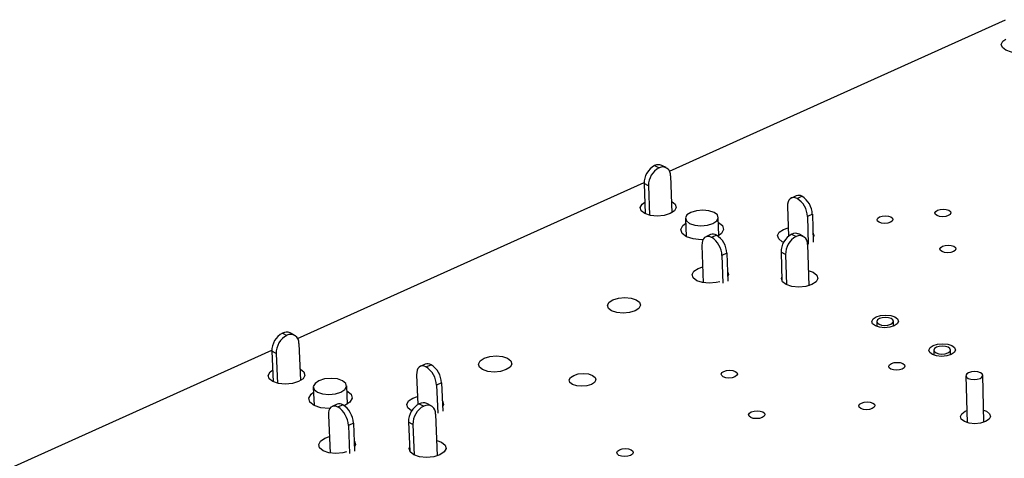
# Model space of a CAD drawing. Extents: x 70 to 210, y 70 to 141.
# Tile 4 of 13: x 94 to 119, y 115 to 126. Entities that reach past the tile are written whole.
import ezdxf

# ---------------------------------------------------------------- set-up
doc = ezdxf.new("R2010")
doc.units = 0
doc.layers.get('0').update_dxf_attribs({"linetype": 'CONTINUOUS'})

msp = doc.modelspace()

# ---------------------------------------------------------------- linework, layer by layer
at = {"color": 7, "linetype": 'CONTINUOUS'}
for p, q in [((110.58, 122.407), (119.028, 126.213)), ((110.209, 122.545), (110.319, 122.49)), ((110.497, 122.495), (110.386, 122.55)), ((110.607, 122.287), (110.639, 121.359)), ((101.235, 118.197), (109.944, 122.12)), ((110.054, 122.038), (109.944, 122.094)), ((109.944, 122.094), (109.97, 121.337)), ((110.054, 122.038), (110.08, 121.3)), ((113.768, 121.786), (113.645, 121.73)), ((113.79, 121.719), (113.912, 121.774)), ((113.549, 121.516), (113.573, 120.769)), ((114.173, 121.322), (114.051, 121.266)), ((114.173, 121.322), (114.194, 120.623)), ((110.982, 121.215), (110.998, 120.762)), ((111.824, 120.788), (111.809, 121.242)), ((114.051, 121.266), (114.072, 120.568)), ((111.617, 120.81), (111.494, 120.754)), ((111.762, 120.798), (111.638, 120.742)), ((113.449, 120.938), (113.566, 120.978)), ((113.653, 120.82), (113.765, 120.764)), ((113.943, 120.77), (113.831, 120.826)), ((111.399, 120.54), (111.43, 119.601)), ((114.052, 120.562), (114.084, 119.525)), ((112.023, 120.343), (111.9, 120.287)), ((112.023, 120.343), (112.046, 119.644)), ((113.499, 120.31), (113.387, 120.366)), ((113.387, 120.366), (113.41, 119.646)), ((113.499, 120.31), (113.523, 119.55)), ((111.9, 120.287), (111.923, 119.587)), ((111.3, 119.961), (111.417, 120)), ((115.794, 118.623), (115.798, 118.498)), ((116.214, 118.51), (116.211, 118.635)), ((100.854, 118.335), (100.965, 118.278)), ((101.153, 118.283), (101.043, 118.339)), ((101.264, 118.076), (101.307, 117.14)), ((91.603, 113.858), (100.584, 117.904)), ((100.695, 117.82), (100.585, 117.877)), ((100.585, 117.877), (100.62, 117.11)), ((100.695, 117.82), (100.729, 117.072)), ((117.228, 117.903), (117.231, 117.778)), ((117.649, 117.788), (117.645, 117.914)), ((104.444, 117.554), (104.318, 117.497)), ((104.461, 117.484), (104.588, 117.541)), ((104.225, 117.282), (104.256, 116.538)), ((104.852, 117.081), (104.726, 117.024)), ((104.852, 117.081), (104.881, 116.376)), ((118.035, 117.263), (118.066, 116.082)), ((118.486, 116.092), (118.455, 117.274)), ((101.627, 116.976), (101.648, 116.514)), ((102.487, 116.55), (102.467, 117.011)), ((104.726, 117.024), (104.755, 116.318)), ((104.134, 116.7), (104.248, 116.739)), ((102.228, 116.548), (102.101, 116.49)), ((102.371, 116.535), (102.244, 116.477)), ((104.293, 116.558), (104.404, 116.5)), ((104.593, 116.505), (104.481, 116.563)), ((118.015, 116.369), (118.058, 116.386)), ((102.009, 116.275), (102.051, 115.32)), ((104.133, 116.038), (104.021, 116.096)), ((104.021, 116.096), (104.052, 115.367)), ((104.703, 116.298), (104.746, 115.249)), ((102.636, 116.073), (102.509, 116.015)), ((102.509, 116.015), (102.54, 115.308)), ((102.636, 116.073), (102.667, 115.366)), ((104.133, 116.038), (104.165, 115.268)), ((101.92, 115.693), (102.033, 115.732))]:
    msp.add_line(p, q, dxfattribs=at)
for points in [[(119.69, 125.742), (119.696, 125.739), (119.788, 125.671), (119.815, 125.591), (119.775, 125.511), (119.673, 125.443), (119.524, 125.398), (119.352, 125.382), (119.182, 125.398), (119.041, 125.443), (118.95, 125.511), (118.922, 125.591), (118.963, 125.671), (119.039, 125.727)], [(110.629, 121.65), (110.637, 121.646), (110.728, 121.576), (110.753, 121.494), (110.709, 121.411), (110.603, 121.341), (110.451, 121.295), (110.276, 121.278), (110.104, 121.295), (109.962, 121.341), (109.872, 121.411), (109.847, 121.494), (109.891, 121.576), (109.96, 121.628)], [(113.79, 121.719), (113.741, 121.737), (113.695, 121.742), (113.652, 121.733), (113.615, 121.711), (113.586, 121.677), (113.564, 121.632), (113.552, 121.578), (113.549, 121.516)], [(111.088, 121.09), (111.218, 121.047), (111.374, 121.032), (111.534, 121.047), (111.673, 121.09), (111.769, 121.154), (111.808, 121.229), (111.785, 121.304), (111.702, 121.368), (111.573, 121.41), (111.417, 121.425), (111.257, 121.41), (111.119, 121.368), (111.022, 121.304), (110.983, 121.229), (111.006, 121.154), (111.088, 121.09)], [(115.864, 121.255), (115.931, 121.276), (116.008, 121.283), (116.084, 121.276), (116.147, 121.255), (116.188, 121.225), (116.2, 121.188), (116.181, 121.151), (116.135, 121.12), (116.068, 121.1), (115.991, 121.092), (115.915, 121.1), (115.852, 121.12), (115.811, 121.151), (115.799, 121.188), (115.818, 121.225), (115.864, 121.255)], [(117.32, 121.423), (117.386, 121.443), (117.464, 121.451), (117.54, 121.443), (117.603, 121.423), (117.644, 121.392), (117.656, 121.355), (117.638, 121.319), (117.591, 121.288), (117.525, 121.267), (117.447, 121.26), (117.371, 121.267), (117.308, 121.288), (117.267, 121.319), (117.255, 121.355), (117.274, 121.392), (117.32, 121.423)], [(111.436, 120.684), (111.378, 120.682), (111.174, 120.702), (111.006, 120.757), (110.899, 120.84), (110.869, 120.938), (110.92, 121.036), (110.986, 121.088)], [(111.813, 121.114), (111.911, 121.036), (111.942, 120.938), (111.891, 120.84), (111.798, 120.773)], [(113.45, 120.618), (113.418, 120.632), (113.327, 120.702), (113.3, 120.785), (113.343, 120.868), (113.449, 120.938)], [(114.187, 120.862), (114.209, 120.785), (114.191, 120.734)], [(111.638, 120.742), (111.59, 120.76), (111.543, 120.765), (111.501, 120.757), (111.464, 120.735), (111.435, 120.701), (111.413, 120.656), (111.401, 120.601), (111.399, 120.54)], [(117.446, 120.518), (117.513, 120.539), (117.591, 120.546), (117.667, 120.539), (117.73, 120.518), (117.771, 120.487), (117.783, 120.451), (117.765, 120.414), (117.719, 120.383), (117.652, 120.362), (117.574, 120.354), (117.498, 120.362), (117.434, 120.383), (117.394, 120.414), (117.381, 120.451), (117.4, 120.487), (117.446, 120.518)], [(111.845, 119.627), (111.759, 119.605), (111.583, 119.588), (111.41, 119.605), (111.267, 119.652), (111.176, 119.723), (111.15, 119.807), (111.194, 119.89), (111.3, 119.961)], [(112.038, 119.887), (112.062, 119.807), (112.043, 119.753)], [(114.072, 119.905), (114.191, 119.863), (114.283, 119.792), (114.309, 119.708), (114.266, 119.625), (114.161, 119.554), (114.008, 119.507), (113.832, 119.49), (113.659, 119.507), (113.515, 119.554), (113.423, 119.625), (113.397, 119.708), (113.407, 119.744)], [(109.161, 119.174), (109.3, 119.217), (109.461, 119.232), (109.618, 119.217), (109.748, 119.174), (109.831, 119.109), (109.854, 119.033), (109.814, 118.957), (109.716, 118.892), (109.577, 118.849), (109.416, 118.833), (109.258, 118.849), (109.128, 118.892), (109.046, 118.957), (109.023, 119.033), (109.063, 119.109), (109.161, 119.174)], [(115.778, 118.742), (115.889, 118.777), (116.017, 118.789), (116.143, 118.777), (116.248, 118.742), (116.316, 118.69), (116.336, 118.629), (116.305, 118.568), (116.228, 118.516), (116.117, 118.481), (115.988, 118.469), (115.862, 118.481), (115.757, 118.516), (115.689, 118.568), (115.67, 118.629), (115.701, 118.69), (115.778, 118.742)], [(115.849, 118.558), (115.915, 118.536), (115.994, 118.529), (116.074, 118.536), (116.143, 118.558), (116.191, 118.591), (116.211, 118.629), (116.198, 118.667), (116.156, 118.7), (116.091, 118.721), (116.012, 118.729), (115.931, 118.721), (115.862, 118.7), (115.814, 118.667), (115.795, 118.629), (115.807, 118.591), (115.849, 118.558)], [(117.21, 118.022), (117.321, 118.057), (117.45, 118.069), (117.577, 118.057), (117.682, 118.022), (117.75, 117.97), (117.77, 117.908), (117.74, 117.847), (117.663, 117.795), (117.552, 117.76), (117.423, 117.747), (117.296, 117.76), (117.191, 117.795), (117.123, 117.847), (117.103, 117.908), (117.133, 117.97), (117.21, 118.022)], [(117.283, 117.837), (117.349, 117.816), (117.428, 117.808), (117.508, 117.816), (117.578, 117.837), (117.626, 117.87), (117.645, 117.908), (117.632, 117.947), (117.59, 117.98), (117.524, 118.001), (117.445, 118.009), (117.365, 118.001), (117.295, 117.98), (117.247, 117.947), (117.228, 117.908), (117.24, 117.87), (117.283, 117.837)], [(105.921, 117.701), (106.062, 117.744), (106.223, 117.76), (106.381, 117.744), (106.511, 117.701), (106.594, 117.635), (106.616, 117.558), (106.575, 117.481), (106.476, 117.416), (106.335, 117.372), (106.173, 117.356), (106.015, 117.372), (105.885, 117.416), (105.803, 117.481), (105.78, 117.558), (105.822, 117.635), (105.921, 117.701)], [(116.159, 117.57), (116.227, 117.592), (116.305, 117.599), (116.382, 117.592), (116.446, 117.57), (116.488, 117.539), (116.5, 117.501), (116.481, 117.464), (116.434, 117.432), (116.366, 117.411), (116.288, 117.403), (116.211, 117.411), (116.147, 117.432), (116.106, 117.464), (116.094, 117.501), (116.112, 117.539), (116.159, 117.57)], [(101.293, 117.435), (101.304, 117.43), (101.394, 117.358), (101.417, 117.273), (101.37, 117.188), (101.26, 117.116), (101.104, 117.067), (100.925, 117.05), (100.751, 117.067), (100.609, 117.116), (100.519, 117.188), (100.497, 117.273), (100.544, 117.358), (100.606, 117.405)], [(104.461, 117.484), (104.413, 117.503), (104.367, 117.508), (104.325, 117.5), (104.289, 117.478), (104.26, 117.444), (104.239, 117.399), (104.227, 117.344), (104.225, 117.282)], [(111.95, 117.373), (112.018, 117.395), (112.096, 117.402), (112.173, 117.395), (112.237, 117.373), (112.278, 117.342), (112.289, 117.304), (112.27, 117.266), (112.223, 117.235), (112.154, 117.213), (112.076, 117.206), (111.999, 117.213), (111.935, 117.235), (111.894, 117.266), (111.883, 117.304), (111.902, 117.342), (111.95, 117.373)], [(118.09, 117.197), (118.157, 117.175), (118.237, 117.167), (118.318, 117.175), (118.388, 117.197), (118.436, 117.23), (118.455, 117.268), (118.442, 117.307), (118.399, 117.34), (118.333, 117.362), (118.253, 117.37), (118.172, 117.362), (118.102, 117.34), (118.054, 117.307), (118.035, 117.268), (118.048, 117.23), (118.09, 117.197)], [(101.731, 116.85), (101.86, 116.806), (102.019, 116.791), (102.182, 116.806), (102.324, 116.85), (102.424, 116.916), (102.466, 116.994), (102.445, 117.071), (102.363, 117.137), (102.233, 117.181), (102.075, 117.196), (101.913, 117.181), (101.771, 117.137), (101.671, 117.071), (101.628, 116.994), (101.649, 116.916), (101.731, 116.85)], [(108.174, 117.273), (108.286, 117.308), (108.416, 117.32), (108.542, 117.308), (108.647, 117.273), (108.713, 117.22), (108.732, 117.159), (108.699, 117.097), (108.62, 117.044), (108.508, 117.009), (108.378, 116.997), (108.251, 117.009), (108.147, 117.044), (108.08, 117.097), (108.062, 117.159), (108.095, 117.22), (108.174, 117.273)], [(102.053, 116.437), (102.023, 116.436), (101.818, 116.456), (101.649, 116.514), (101.543, 116.599), (101.515, 116.7), (101.571, 116.801), (101.633, 116.85)], [(102.473, 116.886), (102.577, 116.801), (102.605, 116.7), (102.55, 116.599), (102.42, 116.514), (102.407, 116.508)], [(104.1, 116.381), (104.093, 116.384), (104.002, 116.457), (103.979, 116.543), (104.025, 116.628), (104.134, 116.7)], [(104.87, 116.637), (104.877, 116.628), (104.901, 116.543), (104.876, 116.483)], [(115.405, 116.577), (115.473, 116.598), (115.552, 116.605), (115.629, 116.598), (115.693, 116.577), (115.735, 116.545), (115.747, 116.507), (115.728, 116.469), (115.681, 116.437), (115.613, 116.416), (115.534, 116.408), (115.457, 116.416), (115.392, 116.437), (115.351, 116.469), (115.339, 116.507), (115.358, 116.545), (115.405, 116.577)], [(102.244, 116.477), (102.195, 116.496), (102.149, 116.501), (102.107, 116.493), (102.071, 116.472), (102.043, 116.438), (102.022, 116.392), (102.011, 116.337), (102.009, 116.275)], [(112.639, 116.354), (112.707, 116.375), (112.786, 116.383), (112.863, 116.375), (112.927, 116.354), (112.968, 116.322), (112.98, 116.284), (112.96, 116.246), (112.913, 116.214), (112.845, 116.192), (112.766, 116.185), (112.689, 116.192), (112.624, 116.214), (112.584, 116.246), (112.572, 116.284), (112.591, 116.322), (112.639, 116.354)], [(118.478, 116.396), (118.549, 116.369), (118.626, 116.309), (118.65, 116.239), (118.615, 116.169), (118.528, 116.11), (118.403, 116.07), (118.257, 116.056), (118.113, 116.07), (117.994, 116.11), (117.917, 116.169), (117.894, 116.239), (117.929, 116.309), (118.015, 116.369), (118.015, 116.369)], [(102.462, 115.348), (102.374, 115.326), (102.195, 115.309), (102.02, 115.326), (101.876, 115.375), (101.786, 115.448), (101.763, 115.534), (101.81, 115.62), (101.92, 115.693)], [(102.655, 115.632), (102.665, 115.62), (102.688, 115.534), (102.662, 115.472)], [(104.73, 115.635), (104.851, 115.592), (104.942, 115.519), (104.967, 115.433), (104.92, 115.347), (104.81, 115.273), (104.654, 115.225), (104.474, 115.207), (104.299, 115.225), (104.155, 115.273), (104.064, 115.347), (104.04, 115.433), (104.048, 115.462)], [(109.327, 115.402), (109.396, 115.423), (109.475, 115.431), (109.553, 115.423), (109.617, 115.402), (109.657, 115.369), (109.669, 115.331), (109.649, 115.293), (109.601, 115.261), (109.532, 115.239), (109.453, 115.232), (109.375, 115.239), (109.311, 115.261), (109.271, 115.293), (109.259, 115.331), (109.279, 115.369), (109.327, 115.402)]]:
    msp.add_lwpolyline(points, dxfattribs=at)
for centre, radius, start, end in [((110.445, 122.103), 0.501, 118.0822, 181.0844), ((110.303, 122.365), 0.203, 65.5847, 117.5746), ((110.555, 122.048), 0.501, 118.0916, 181.0772), ((110.409, 122.312), 0.199, 352.9666, 116.7498), ((113.829, 121.635), 0.163, 59.0172, 111.9609), ((113.496, 121.248), 0.555, 1.8409, 58.0673), ((113.619, 121.304), 0.554, 1.8328, 58.0779), ((111.678, 120.66), 0.162, 58.7703, 111.9077), ((111.464, 120.324), 0.559, 1.9753, 57.8929), ((113.895, 120.374), 0.508, 118.3761, 180.8595), ((113.748, 120.642), 0.201, 65.6624, 117.929), ((111.341, 120.268), 0.56, 1.9835, 57.8823), ((114.007, 120.317), 0.508, 118.3857, 180.8522), ((113.855, 120.588), 0.198, 352.4833, 117.0803), ((101.089, 117.889), 0.504, 117.6713, 181.3887), ((100.953, 118.147), 0.213, 64.9799, 117.5356), ((101.199, 117.832), 0.504, 117.6807, 181.3815), ((101.059, 118.096), 0.206, 354.5899, 117.4344), ((104.503, 117.406), 0.159, 57.9335, 111.7226), ((104.15, 116.999), 0.576, 2.4607, 57.2634), ((104.276, 117.056), 0.576, 2.4523, 57.2743), ((104.392, 116.371), 0.212, 65.0616, 117.8886), ((102.286, 116.401), 0.159, 57.6708, 111.6629), ((101.928, 115.989), 0.582, 2.6087, 57.0717), ((102.055, 116.047), 0.581, 2.6002, 57.0827), ((104.532, 116.107), 0.511, 117.9657, 181.1637), ((104.644, 116.049), 0.511, 117.9752, 181.1564), ((104.5, 116.319), 0.204, 354.1253, 117.7808)]:
    msp.add_arc(centre, radius, start, end, dxfattribs=at)

doc.saveas('drawing.dxf')
